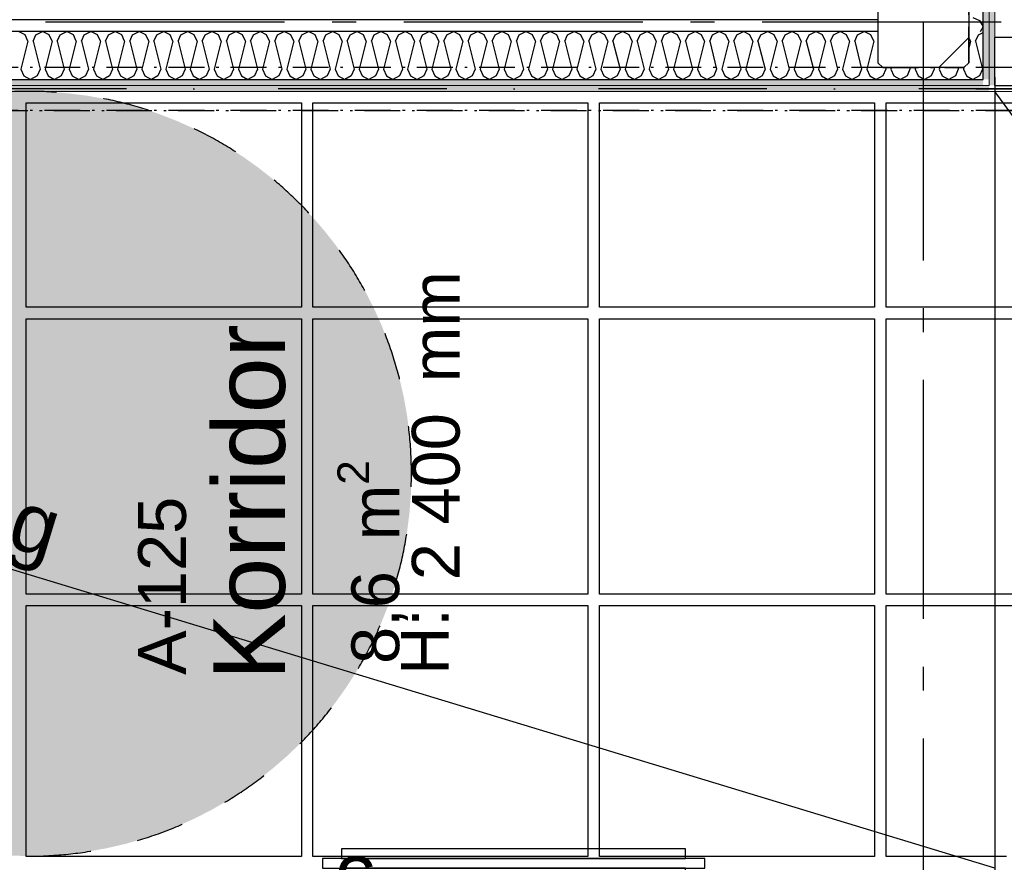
# Model space of a CAD drawing. Header units: millimetres. Extents: x -173281 to 144469, y -85977 to 83288.
# Tile 63 of 88: x -70565 to -68504, y -40775 to -39012. Entities that reach past the tile are written whole.
import ezdxf
from ezdxf.enums import TextEntityAlignment as Align

# ---------------------------------------------------------------- set-up
doc = ezdxf.new("R2010")
doc.units = ezdxf.units.MM
doc.header["$LTSCALE"] = 0.5
doc.header["$MEASUREMENT"] = 0
for name, pattern in [('Akselinje', [1500, 1000, -200, 100, -200]), ('Over snittplan', [260, 150, -50, 10, -50]), ('PLINE', [0]), ('Prikk & stiplet', [1340.555525, 705.555534, -352.777767, 0, -282.222223]), ('Stipling', [400, 200, -200])]:
    doc.linetypes.add(name, pattern=pattern)
for name, color, linetype in [('222- Søyler', 7, 'Continuous'), ('222- Søyler  (Skravur)', 7, 'Continuous'), ('223- Bjelker', 7, 'Continuous'), ('24-- Innervegger (Skravur)(Nye konstruksjoner)', 7, 'Continuous'), ('24-- Innervegger(Nye konstruksjoner)', 7, 'Continuous'), ('245- Skjørt (Skravur)(Nye konstruksjoner)', 7, 'Continuous'), ('245- Skjørt(Nye konstruksjoner)', 7, 'Continuous'), ('255- Gulvoverflate(Nye konstruksjoner)', 7, 'Continuous'), ('256- Faste himlinger og overflatebehandling(Nye konstruksjoner)', 7, 'Continuous'), ('257- Systemhimlinger(Nye konstruksjoner)', 7, 'Continuous'), ('279- Annet fast inventar(Nye konstruksjoner)', 7, 'Continuous'), ('33-- Brannslokking(Nye konstruksjoner)', 7, 'Continuous'), ('82-- Modullinjer', 7, 'Continuous'), ('862- M___Nettoareal(Nye konstruksjoner)', 7, 'Continuous'), ('862- M___Nettoareal(Tekst)(Nye konstruksjoner)', 7, 'Continuous')]:
    doc.layers.add(name, color=color, linetype=linetype)
doc.layers.add('236- Innvendig kledning og overflate(Nye konstruksjoner)', color=7, linetype='Continuous', lineweight=0)
doc.styles.add('GENERATED_STYLE_1', font='arial.ttf')
doc.styles.add('GENERATED_STYLE_2', font='arial.ttf')
doc.linetypes.add('Lydfuge betonggolv', pattern='A,0,[5,A-2607.111 Plan 1. etasje1.Shx,S=3.968254,R=0,X=0,Y=-3.46945e-18],-600,0', length=600)
pattern_1 = [(0, (0, 0), (0, 86.60254), [0, -50]), (0, (25, 43.3), (0, 86.60254), [0, -50])]
pattern_2 = [(90, (0, 0), (-86.60254, 0), [0, -50]), (90, (-43.3, 25), (-86.60254, 0), [0, -50])]

# ---------------------------------------------------------------- blocks, each defined once
blk = doc.blocks.new('Korridor_A-125_127', base_point=(-69963.2, -39967.4))
at = {"layer": '862- M___Nettoareal(Tekst)(Nye konstruksjoner)', "char_height": 100, "attachment_point": 1, "rotation": 90, "style": 'GENERATED_STYLE_1'}
for s, insert in [('\\A1;{\\pql;\\pt0,12050;\\fArial|b0|i0|c0|p0;\\W1.000000;2\xa0400\\fArial|b0|i0|c0|p0;\\W1.000000;\\A1{\\H.66x;\\S^  ;}\\fArial|b0|i0|c0|p0;\\W1.000000; mm\\fArial|b0|i0|c0|p0;\\W1.000000;\\A1{\\H.66x;\\S^  ;}}', (-69743.9, -40184.7)), ('\\A1;{\\pql;\\pt0,12050;\\fArial|b0|i0|c0|p0;\\W1.000000;8,6\\fArial|b0|i0|c0|p0;\\W1.000000;\\A1{\\H.66x;\\S^  ;}\\fArial|b0|i0|c0|p0;\\W1.000000; m\\fArial|b0|i0|c0|p0;\\W1.000000;\\A1{\\H.66x;\\S2^  ;}}', (-69899.6, -40359.9))]:
    blk.add_mtext(s, dxfattribs=dict(at, insert=insert))
at = {"layer": '862- M___Nettoareal(Tekst)(Nye konstruksjoner)', "style": 'GENERATED_STYLE_1'}
for tag, height, p in [('DUMMY_862', 150, (-70159.6, -39628.3)), ('ROOM_NAME', 150, (-70159.6, -40394.2)), ('DUMMY_861', 100, (-70316.8, -39994)), ('ceilingHeightCode', 100, (-69766.8, -40382.8)), ('ROOM_NUMBER', 100, (-70316.8, -40382.8)), ('DUMMY_863', 100, (-69923.9, -40359.9))]:
    blk.add_attdef(tag, text='', height=height, rotation=90, dxfattribs=at).set_placement(p, align=Align.TOP_LEFT)
blk = doc.blocks.new('*X932')
at = {"layer": '24-- Innervegger (Skravur)(Nye konstruksjoner)', "linetype": 'PLINE'}
for p, q in [((-68569.4, -39007.1), (-68555.9, -39013.3)), ((-68555.9, -39013.3), (-68548.2, -39027.1)), ((-68553.7, -39036.9), (-68548.2, -39027.1))]:
    blk.add_line(p, q, dxfattribs=at)
blk = doc.blocks.new('Standard grid marker[178]', base_point=(20939.5, -39016.9))
at = {"layer": '82-- Modullinjer', "linetype": 'Akselinje'}
blk.add_line((20739.5, -39016.9), (-81321.3, -39016.9), dxfattribs=at)
at = {"layer": '82-- Modullinjer', "style": 'GENERATED_STYLE_2'}
for tag, p in [('AC_MarkerText_1_1', (-81898.8, -39056.9)), ('AC_MarkerText_1_0', (21062, -39056.9))]:
    blk.add_attdef(tag, text='', height=175, rotation=90, dxfattribs=at).set_placement(p, align=Align.TOP_CENTER)
blk = doc.blocks.new('Skilt handikap[223]', base_point=(-71344.7, -40761.9))
at = {"layer": '279- Annet fast inventar(Nye konstruksjoner)', "linetype": 'Continuous'}
blk.add_hatch(color=256, dxfattribs=at).paths.add_polyline_path([(-69744.7, -39961.9, 1), (-71344.7, -39961.9, 1)])
at = {"layer": '279- Annet fast inventar(Nye konstruksjoner)', "linetype": 'Stipling', "flags": 128}
blk.add_lwpolyline([(-69744.7, -39961.9, 1), (-71344.7, -39961.9, 1)], format="xyb", close=True, dxfattribs=at)
blk = doc.blocks.new('Standard grid marker[267]', base_point=(-68673.2, 26434.4))
at = {"layer": '82-- Modullinjer', "linetype": 'Akselinje'}
blk.add_line((-68673.2, 26234.4), (-68673.2, -50374.4), dxfattribs=at)
at = {"layer": '82-- Modullinjer', "style": 'GENERATED_STYLE_2'}
for tag, p in [('AC_MarkerText_1_0', (-68800.7, 26644.4)), ('AC_MarkerText_1_1', (-68800.7, -50864.4))]:
    blk.add_attdef(tag, text='', height=175, rotation=90, dxfattribs=at).set_placement(p, align=Align.TOP_CENTER)
blk = doc.blocks.new('*X1502')
at = {"layer": '24-- Innervegger (Skravur)(Nye konstruksjoner)', "linetype": 'PLINE'}
for p, q in [((-68574.6, -39057), (-68578.2, -39049.2)), ((-68574.6, -39057), (-68578.2, -39071.2)), ((-68564, -39057), (-68557.8, -39043.5)), ((-68564, -39057), (-68549.3, -39115.7)), ((-68557.8, -39043.5), (-68548.2, -39038.9)), ((-68549.3, -39115.7), (-68555.5, -39129.2)), ((-68555.5, -39129.2), (-68555.7, -39129.4))]:
    blk.add_line(p, q, dxfattribs=at)
blk = doc.blocks.new('*X1506')
at = {"layer": '24-- Innervegger (Skravur)(Nye konstruksjoner)', "linetype": 'PLINE'}
for p, q in [((-70553.6, -39043.5), (-70567.4, -39036.9)), ((-70530.7, -39043.5), (-70516.9, -39036.9)), ((-70503, -39043.5), (-70516.9, -39036.9)), ((-70480.1, -39043.5), (-70466.3, -39036.9)), ((-70452.5, -39043.5), (-70466.3, -39036.9)), ((-70429.5, -39043.5), (-70415.7, -39036.9)), ((-70401.9, -39043.5), (-70415.7, -39036.9)), ((-70378.9, -39043.5), (-70365.1, -39036.9)), ((-70351.3, -39043.5), (-70365.1, -39036.9)), ((-70328.3, -39043.5), (-70314.5, -39036.9)), ((-70300.7, -39043.5), (-70314.5, -39036.9)), ((-70277.7, -39043.5), (-70263.9, -39036.9)), ((-70250.1, -39043.5), (-70263.9, -39036.9)), ((-70227.2, -39043.5), (-70213.3, -39036.9)), ((-70199.5, -39043.5), (-70213.3, -39036.9)), ((-70176.6, -39043.5), (-70162.8, -39036.9)), ((-70148.9, -39043.5), (-70162.8, -39036.9)), ((-70126, -39043.5), (-70112.2, -39036.9)), ((-70098.4, -39043.5), (-70112.2, -39036.9)), ((-70075.4, -39043.5), (-70061.6, -39036.9)), ((-70047.8, -39043.5), (-70061.6, -39036.9)), ((-70024.8, -39043.5), (-70011, -39036.9)), ((-69997.2, -39043.5), (-70011, -39036.9)), ((-69974.2, -39043.5), (-69960.4, -39036.9)), ((-69946.6, -39043.5), (-69960.4, -39036.9)), ((-69923.6, -39043.5), (-69909.8, -39036.9)), ((-69896, -39043.5), (-69909.8, -39036.9)), ((-69873.1, -39043.5), (-69859.2, -39036.9)), ((-69845.4, -39043.5), (-69859.2, -39036.9)), ((-69822.5, -39043.5), (-69808.7, -39036.9)), ((-69794.8, -39043.5), (-69808.7, -39036.9)), ((-69771.9, -39043.5), (-69758.1, -39036.9)), ((-69744.3, -39043.5), (-69758.1, -39036.9)), ((-69721.3, -39043.5), (-69707.5, -39036.9)), ((-69693.7, -39043.5), (-69707.5, -39036.9)), ((-69670.7, -39043.5), (-69656.9, -39036.9)), ((-69643.1, -39043.5), (-69656.9, -39036.9)), ((-69620.1, -39043.5), (-69606.3, -39036.9)), ((-69592.5, -39043.5), (-69606.3, -39036.9)), ((-69569.5, -39043.5), (-69555.7, -39036.9)), ((-69541.9, -39043.5), (-69555.7, -39036.9)), ((-69519, -39043.5), (-69505.1, -39036.9)), ((-69491.3, -39043.5), (-69505.1, -39036.9)), ((-69468.4, -39043.5), (-69454.6, -39036.9)), ((-69440.7, -39043.5), (-69454.6, -39036.9)), ((-69417.8, -39043.5), (-69404, -39036.9)), ((-69390.2, -39043.5), (-69404, -39036.9)), ((-69367.2, -39043.5), (-69353.4, -39036.9)), ((-69339.6, -39043.5), (-69353.4, -39036.9)), ((-69316.6, -39043.5), (-69302.8, -39036.9)), ((-69289, -39043.5), (-69302.8, -39036.9)), ((-69266, -39043.5), (-69252.2, -39036.9)), ((-69238.4, -39043.5), (-69252.2, -39036.9)), ((-69215.4, -39043.5), (-69201.6, -39036.9)), ((-69187.8, -39043.5), (-69201.6, -39036.9)), ((-69164.9, -39043.5), (-69151, -39036.9)), ((-69137.2, -39043.5), (-69151, -39036.9)), ((-69114.3, -39043.5), (-69100.5, -39036.9)), ((-69086.6, -39043.5), (-69100.5, -39036.9)), ((-69063.7, -39043.5), (-69049.9, -39036.9)), ((-69036.1, -39043.5), (-69049.9, -39036.9)), ((-69013.1, -39043.5), (-68999.3, -39036.9)), ((-68985.5, -39043.5), (-68999.3, -39036.9)), ((-68962.5, -39043.5), (-68948.7, -39036.9)), ((-68934.9, -39043.5), (-68948.7, -39036.9)), ((-68911.9, -39043.5), (-68898.1, -39036.9)), ((-68884.3, -39043.5), (-68898.1, -39036.9)), ((-68861.3, -39043.5), (-68847.5, -39036.9)), ((-68833.7, -39043.5), (-68847.5, -39036.9)), ((-68810.8, -39043.5), (-68796.9, -39036.9)), ((-68783.1, -39043.5), (-68796.9, -39036.9)), ((-70547.5, -39057), (-70562.1, -39115.7)), ((-70547.5, -39057), (-70553.6, -39043.5)), ((-70536.8, -39057), (-70530.7, -39043.5)), ((-70536.8, -39057), (-70522.2, -39115.7)), ((-70496.9, -39057), (-70511.5, -39115.7)), ((-70496.9, -39057), (-70503, -39043.5)), ((-70486.3, -39057), (-70480.1, -39043.5)), ((-70486.3, -39057), (-70471.6, -39115.7)), ((-70446.3, -39057), (-70461, -39115.7)), ((-70446.3, -39057), (-70452.5, -39043.5)), ((-70435.7, -39057), (-70429.5, -39043.5)), ((-70435.7, -39057), (-70421, -39115.7)), ((-70395.7, -39057), (-70410.4, -39115.7)), ((-70395.7, -39057), (-70401.9, -39043.5)), ((-70385.1, -39057), (-70378.9, -39043.5)), ((-70385.1, -39057), (-70370.4, -39115.7)), ((-70345.1, -39057), (-70359.8, -39115.7)), ((-70345.1, -39057), (-70351.3, -39043.5)), ((-70334.5, -39057), (-70328.3, -39043.5)), ((-70334.5, -39057), (-70319.8, -39115.7)), ((-70294.5, -39057), (-70309.2, -39115.7)), ((-70294.5, -39057), (-70300.7, -39043.5)), ((-70283.9, -39057), (-70277.7, -39043.5)), ((-70283.9, -39057), (-70269.2, -39115.7)), ((-70244, -39057), (-70258.6, -39115.7)), ((-70244, -39057), (-70250.1, -39043.5)), ((-70233.3, -39057), (-70227.2, -39043.5)), ((-70233.3, -39057), (-70218.7, -39115.7)), ((-70193.4, -39057), (-70208, -39115.7)), ((-70193.4, -39057), (-70199.5, -39043.5)), ((-70182.7, -39057), (-70176.6, -39043.5)), ((-70182.7, -39057), (-70168.1, -39115.7)), ((-70142.8, -39057), (-70157.4, -39115.7)), ((-70142.8, -39057), (-70148.9, -39043.5)), ((-70132.2, -39057), (-70126, -39043.5)), ((-70132.2, -39057), (-70117.5, -39115.7)), ((-70092.2, -39057), (-70106.9, -39115.7)), ((-70092.2, -39057), (-70098.4, -39043.5)), ((-70081.6, -39057), (-70075.4, -39043.5)), ((-70081.6, -39057), (-70066.9, -39115.7)), ((-70041.6, -39057), (-70056.3, -39115.7)), ((-70041.6, -39057), (-70047.8, -39043.5)), ((-70031, -39057), (-70024.8, -39043.5)), ((-70031, -39057), (-70016.3, -39115.7)), ((-69991, -39057), (-70005.7, -39115.7)), ((-69991, -39057), (-69997.2, -39043.5)), ((-69980.4, -39057), (-69974.2, -39043.5)), ((-69980.4, -39057), (-69965.7, -39115.7)), ((-69940.4, -39057), (-69955.1, -39115.7)), ((-69940.4, -39057), (-69946.6, -39043.5)), ((-69929.8, -39057), (-69923.6, -39043.5)), ((-69929.8, -39057), (-69915.1, -39115.7)), ((-69889.9, -39057), (-69904.5, -39115.7)), ((-69889.9, -39057), (-69896, -39043.5)), ((-69879.2, -39057), (-69873.1, -39043.5)), ((-69879.2, -39057), (-69864.6, -39115.7)), ((-69839.3, -39057), (-69853.9, -39115.7)), ((-69839.3, -39057), (-69845.4, -39043.5)), ((-69828.6, -39057), (-69822.5, -39043.5)), ((-69828.6, -39057), (-69814, -39115.7)), ((-69788.7, -39057), (-69803.3, -39115.7)), ((-69788.7, -39057), (-69794.8, -39043.5)), ((-69778.1, -39057), (-69771.9, -39043.5)), ((-69778.1, -39057), (-69763.4, -39115.7)), ((-69738.1, -39057), (-69752.8, -39115.7)), ((-69738.1, -39057), (-69744.3, -39043.5)), ((-69727.5, -39057), (-69721.3, -39043.5)), ((-69727.5, -39057), (-69712.8, -39115.7)), ((-69687.5, -39057), (-69702.2, -39115.7)), ((-69687.5, -39057), (-69693.7, -39043.5)), ((-69676.9, -39057), (-69670.7, -39043.5)), ((-69676.9, -39057), (-69662.2, -39115.7)), ((-69636.9, -39057), (-69651.6, -39115.7)), ((-69636.9, -39057), (-69643.1, -39043.5)), ((-69626.3, -39057), (-69620.1, -39043.5)), ((-69626.3, -39057), (-69611.6, -39115.7)), ((-69586.3, -39057), (-69601, -39115.7)), ((-69586.3, -39057), (-69592.5, -39043.5)), ((-69575.7, -39057), (-69569.5, -39043.5)), ((-69575.7, -39057), (-69561, -39115.7)), ((-69535.7, -39057), (-69550.4, -39115.7)), ((-69535.7, -39057), (-69541.9, -39043.5)), ((-69525.1, -39057), (-69519, -39043.5)), ((-69525.1, -39057), (-69510.5, -39115.7)), ((-69485.2, -39057), (-69499.8, -39115.7)), ((-69485.2, -39057), (-69491.3, -39043.5)), ((-69474.5, -39057), (-69468.4, -39043.5)), ((-69474.5, -39057), (-69459.9, -39115.7)), ((-69434.6, -39057), (-69449.2, -39115.7)), ((-69434.6, -39057), (-69440.7, -39043.5)), ((-69423.9, -39057), (-69417.8, -39043.5)), ((-69423.9, -39057), (-69409.3, -39115.7)), ((-69384, -39057), (-69398.7, -39115.7)), ((-69384, -39057), (-69390.2, -39043.5)), ((-69373.4, -39057), (-69367.2, -39043.5)), ((-69373.4, -39057), (-69358.7, -39115.7)), ((-69333.4, -39057), (-69348.1, -39115.7)), ((-69333.4, -39057), (-69339.6, -39043.5)), ((-69322.8, -39057), (-69316.6, -39043.5)), ((-69322.8, -39057), (-69308.1, -39115.7)), ((-69282.8, -39057), (-69297.5, -39115.7)), ((-69282.8, -39057), (-69289, -39043.5)), ((-69272.2, -39057), (-69266, -39043.5)), ((-69272.2, -39057), (-69257.5, -39115.7)), ((-69232.2, -39057), (-69246.9, -39115.7)), ((-69232.2, -39057), (-69238.4, -39043.5)), ((-69221.6, -39057), (-69215.4, -39043.5)), ((-69221.6, -39057), (-69206.9, -39115.7)), ((-69181.6, -39057), (-69196.3, -39115.7)), ((-69181.6, -39057), (-69187.8, -39043.5)), ((-69171, -39057), (-69164.9, -39043.5)), ((-69171, -39057), (-69156.4, -39115.7)), ((-69131.1, -39057), (-69145.7, -39115.7)), ((-69131.1, -39057), (-69137.2, -39043.5)), ((-69120.4, -39057), (-69114.3, -39043.5)), ((-69120.4, -39057), (-69105.8, -39115.7)), ((-69080.5, -39057), (-69095.1, -39115.7)), ((-69080.5, -39057), (-69086.6, -39043.5)), ((-69069.8, -39057), (-69063.7, -39043.5)), ((-69069.8, -39057), (-69055.2, -39115.7)), ((-69029.9, -39057), (-69044.6, -39115.7)), ((-69029.9, -39057), (-69036.1, -39043.5)), ((-69019.3, -39057), (-69013.1, -39043.5)), ((-69019.3, -39057), (-69004.6, -39115.7)), ((-68979.3, -39057), (-68994, -39115.7)), ((-68979.3, -39057), (-68985.5, -39043.5)), ((-68968.7, -39057), (-68962.5, -39043.5)), ((-68968.7, -39057), (-68954, -39115.7)), ((-68928.7, -39057), (-68943.4, -39115.7)), ((-68928.7, -39057), (-68934.9, -39043.5)), ((-68918.1, -39057), (-68911.9, -39043.5)), ((-68918.1, -39057), (-68903.4, -39115.7)), ((-68878.1, -39057), (-68892.8, -39115.7)), ((-68878.1, -39057), (-68884.3, -39043.5)), ((-68867.5, -39057), (-68861.3, -39043.5)), ((-68867.5, -39057), (-68852.8, -39115.7)), ((-68827.5, -39057), (-68842.2, -39115.7)), ((-68827.5, -39057), (-68833.7, -39043.5)), ((-68816.9, -39057), (-68810.8, -39043.5)), ((-68816.9, -39057), (-68802.3, -39115.7)), ((-68777, -39057), (-68791.6, -39115.7)), ((-68777, -39057), (-68783.1, -39043.5)), ((-70562.1, -39115.7), (-70556, -39129.2)), ((-70522.2, -39115.7), (-70528.3, -39129.2)), ((-70511.5, -39115.7), (-70505.4, -39129.2)), ((-70471.6, -39115.7), (-70477.8, -39129.2)), ((-70461, -39115.7), (-70454.8, -39129.2)), ((-70421, -39115.7), (-70427.2, -39129.2)), ((-70410.4, -39115.7), (-70404.2, -39129.2)), ((-70370.4, -39115.7), (-70376.6, -39129.2)), ((-70359.8, -39115.7), (-70353.6, -39129.2)), ((-70319.8, -39115.7), (-70326, -39129.2)), ((-70309.2, -39115.7), (-70303, -39129.2)), ((-70269.2, -39115.7), (-70275.4, -39129.2)), ((-70258.6, -39115.7), (-70252.5, -39129.2)), ((-70218.7, -39115.7), (-70224.8, -39129.2)), ((-70208, -39115.7), (-70201.9, -39129.2)), ((-70168.1, -39115.7), (-70174.2, -39129.2)), ((-70157.4, -39115.7), (-70151.3, -39129.2)), ((-70117.5, -39115.7), (-70123.7, -39129.2)), ((-70106.9, -39115.7), (-70100.7, -39129.2)), ((-70066.9, -39115.7), (-70073.1, -39129.2)), ((-70056.3, -39115.7), (-70050.1, -39129.2)), ((-70016.3, -39115.7), (-70022.5, -39129.2)), ((-70005.7, -39115.7), (-69999.5, -39129.2)), ((-69965.7, -39115.7), (-69971.9, -39129.2)), ((-69955.1, -39115.7), (-69948.9, -39129.2)), ((-69915.1, -39115.7), (-69921.3, -39129.2)), ((-69904.5, -39115.7), (-69898.4, -39129.2)), ((-69864.6, -39115.7), (-69870.7, -39129.2)), ((-69853.9, -39115.7), (-69847.8, -39129.2)), ((-69814, -39115.7), (-69820.1, -39129.2)), ((-69803.3, -39115.7), (-69797.2, -39129.2)), ((-69763.4, -39115.7), (-69769.6, -39129.2)), ((-69752.8, -39115.7), (-69746.6, -39129.2)), ((-69712.8, -39115.7), (-69719, -39129.2)), ((-69702.2, -39115.7), (-69696, -39129.2)), ((-69662.2, -39115.7), (-69668.4, -39129.2)), ((-69651.6, -39115.7), (-69645.4, -39129.2)), ((-69611.6, -39115.7), (-69617.8, -39129.2)), ((-69601, -39115.7), (-69594.8, -39129.2)), ((-69561, -39115.7), (-69567.2, -39129.2)), ((-69550.4, -39115.7), (-69544.2, -39129.2)), ((-69510.5, -39115.7), (-69516.6, -39129.2)), ((-69499.8, -39115.7), (-69493.7, -39129.2)), ((-69459.9, -39115.7), (-69466, -39129.2)), ((-69449.2, -39115.7), (-69443.1, -39129.2)), ((-69409.3, -39115.7), (-69415.4, -39129.2)), ((-69398.7, -39115.7), (-69392.5, -39129.2)), ((-69358.7, -39115.7), (-69364.9, -39129.2)), ((-69348.1, -39115.7), (-69341.9, -39129.2)), ((-69308.1, -39115.7), (-69314.3, -39129.2)), ((-69297.5, -39115.7), (-69291.3, -39129.2)), ((-69257.5, -39115.7), (-69263.7, -39129.2)), ((-69246.9, -39115.7), (-69240.7, -39129.2)), ((-69206.9, -39115.7), (-69213.1, -39129.2)), ((-69196.3, -39115.7), (-69190.1, -39129.2)), ((-69156.4, -39115.7), (-69162.5, -39129.2)), ((-69145.7, -39115.7), (-69139.6, -39129.2)), ((-69105.8, -39115.7), (-69111.9, -39129.2)), ((-69095.1, -39115.7), (-69089, -39129.2)), ((-69055.2, -39115.7), (-69061.3, -39129.2)), ((-69044.6, -39115.7), (-69038.4, -39129.2)), ((-69004.6, -39115.7), (-69010.8, -39129.2)), ((-68994, -39115.7), (-68987.8, -39129.2)), ((-68954, -39115.7), (-68960.2, -39129.2)), ((-68943.4, -39115.7), (-68937.2, -39129.2)), ((-68903.4, -39115.7), (-68909.6, -39129.2)), ((-68892.8, -39115.7), (-68886.6, -39129.2)), ((-68852.8, -39115.7), (-68859, -39129.2)), ((-68842.2, -39115.7), (-68836, -39129.2)), ((-68802.3, -39115.7), (-68808.4, -39129.2)), ((-68791.6, -39115.7), (-68785.5, -39129.2)), ((-68751.7, -39115.7), (-68757.8, -39129.2)), ((-68752.6, -39111.9), (-68751.7, -39115.7)), ((-68740.1, -39111.9), (-68741, -39115.7)), ((-68741, -39115.7), (-68734.9, -39129.2)), ((-68701.1, -39115.7), (-68707.2, -39129.2)), ((-68702, -39111.9), (-68701.1, -39115.7)), ((-68689.5, -39111.9), (-68690.5, -39115.7)), ((-68690.5, -39115.7), (-68684.3, -39129.2)), ((-68650.5, -39115.7), (-68656.7, -39129.2)), ((-68651.4, -39111.9), (-68650.5, -39115.7)), ((-70556, -39129.2), (-70542.2, -39136.9)), ((-70528.3, -39129.2), (-70542.2, -39136.9)), ((-70505.4, -39129.2), (-70491.6, -39136.9)), ((-70477.8, -39129.2), (-70491.6, -39136.9)), ((-70454.8, -39129.2), (-70441, -39136.9)), ((-70427.2, -39129.2), (-70441, -39136.9)), ((-70404.2, -39129.2), (-70390.4, -39136.9)), ((-70376.6, -39129.2), (-70390.4, -39136.9)), ((-70353.6, -39129.2), (-70339.8, -39136.9)), ((-70326, -39129.2), (-70339.8, -39136.9)), ((-70303, -39129.2), (-70289.2, -39136.9)), ((-70275.4, -39129.2), (-70289.2, -39136.9)), ((-70252.5, -39129.2), (-70238.6, -39136.9)), ((-70224.8, -39129.2), (-70238.6, -39136.9)), ((-70201.9, -39129.2), (-70188.1, -39136.9)), ((-70174.2, -39129.2), (-70188.1, -39136.9)), ((-70151.3, -39129.2), (-70137.5, -39136.9)), ((-70123.7, -39129.2), (-70137.5, -39136.9)), ((-70100.7, -39129.2), (-70086.9, -39136.9)), ((-70073.1, -39129.2), (-70086.9, -39136.9)), ((-70050.1, -39129.2), (-70036.3, -39136.9)), ((-70022.5, -39129.2), (-70036.3, -39136.9)), ((-69999.5, -39129.2), (-69985.7, -39136.9)), ((-69971.9, -39129.2), (-69985.7, -39136.9)), ((-69948.9, -39129.2), (-69935.1, -39136.9)), ((-69921.3, -39129.2), (-69935.1, -39136.9)), ((-69898.4, -39129.2), (-69884.5, -39136.9)), ((-69870.7, -39129.2), (-69884.5, -39136.9)), ((-69847.8, -39129.2), (-69834, -39136.9)), ((-69820.1, -39129.2), (-69834, -39136.9)), ((-69797.2, -39129.2), (-69783.4, -39136.9)), ((-69769.6, -39129.2), (-69783.4, -39136.9)), ((-69746.6, -39129.2), (-69732.8, -39136.9)), ((-69719, -39129.2), (-69732.8, -39136.9)), ((-69696, -39129.2), (-69682.2, -39136.9)), ((-69668.4, -39129.2), (-69682.2, -39136.9)), ((-69645.4, -39129.2), (-69631.6, -39136.9)), ((-69617.8, -39129.2), (-69631.6, -39136.9)), ((-69594.8, -39129.2), (-69581, -39136.9)), ((-69567.2, -39129.2), (-69581, -39136.9)), ((-69544.2, -39129.2), (-69530.4, -39136.9)), ((-69516.6, -39129.2), (-69530.4, -39136.9)), ((-69493.7, -39129.2), (-69479.8, -39136.9)), ((-69466, -39129.2), (-69479.8, -39136.9)), ((-69443.1, -39129.2), (-69429.3, -39136.9)), ((-69415.4, -39129.2), (-69429.3, -39136.9)), ((-69392.5, -39129.2), (-69378.7, -39136.9)), ((-69364.9, -39129.2), (-69378.7, -39136.9)), ((-69341.9, -39129.2), (-69328.1, -39136.9)), ((-69314.3, -39129.2), (-69328.1, -39136.9)), ((-69291.3, -39129.2), (-69277.5, -39136.9)), ((-69263.7, -39129.2), (-69277.5, -39136.9)), ((-69240.7, -39129.2), (-69226.9, -39136.9)), ((-69213.1, -39129.2), (-69226.9, -39136.9)), ((-69190.1, -39129.2), (-69176.3, -39136.9)), ((-69162.5, -39129.2), (-69176.3, -39136.9)), ((-69139.6, -39129.2), (-69125.7, -39136.9)), ((-69111.9, -39129.2), (-69125.7, -39136.9)), ((-69089, -39129.2), (-69075.2, -39136.9)), ((-69061.3, -39129.2), (-69075.2, -39136.9)), ((-69038.4, -39129.2), (-69024.6, -39136.9)), ((-69010.8, -39129.2), (-69024.6, -39136.9)), ((-68987.8, -39129.2), (-68974, -39136.9)), ((-68960.2, -39129.2), (-68974, -39136.9)), ((-68937.2, -39129.2), (-68923.4, -39136.9)), ((-68909.6, -39129.2), (-68923.4, -39136.9)), ((-68886.6, -39129.2), (-68872.8, -39136.9)), ((-68859, -39129.2), (-68872.8, -39136.9)), ((-68836, -39129.2), (-68822.2, -39136.9)), ((-68808.4, -39129.2), (-68822.2, -39136.9)), ((-68785.5, -39129.2), (-68771.6, -39136.9)), ((-68757.8, -39129.2), (-68771.6, -39136.9)), ((-68734.9, -39129.2), (-68721.1, -39136.9)), ((-68707.2, -39129.2), (-68721.1, -39136.9)), ((-68684.3, -39129.2), (-68670.5, -39136.9)), ((-68656.7, -39129.2), (-68670.5, -39136.9))]:
    blk.add_line(p, q, dxfattribs=at)
blk = doc.blocks.new('*X1507')
at = {"layer": '24-- Innervegger (Skravur)(Nye konstruksjoner)', "linetype": 'PLINE'}
for p, q in [((-68638.9, -39111.9), (-68639.9, -39115.7)), ((-68639.9, -39115.7), (-68633.7, -39129.2)), ((-68599.9, -39115.7), (-68606.1, -39129.2)), ((-68600.8, -39111.9), (-68599.9, -39115.7)), ((-68588.3, -39111.9), (-68589.3, -39115.7)), ((-68589.3, -39115.7), (-68583.1, -39129.2)), ((-68633.7, -39129.2), (-68619.9, -39136.9)), ((-68606.1, -39129.2), (-68619.9, -39136.9)), ((-68583.1, -39129.2), (-68569.3, -39136.9)), ((-68555.7, -39129.4), (-68569.3, -39136.9))]:
    blk.add_line(p, q, dxfattribs=at)
blk = doc.blocks.new('Brannslange skap[344]', base_point=(-69130.9, -40746.9))
at = {"layer": '33-- Brannslokking(Nye konstruksjoner)', "linetype": 'PLINE'}
for p, q in [((-69170.9, -40746.9), (-69890.9, -40746.9)), ((-69890.9, -40746.9), (-69890.9, -40766.9)), ((-69170.9, -40766.9), (-69170.9, -40746.9)), ((-69130.9, -40766.9), (-69930.9, -40766.9)), ((-69930.9, -40766.9), (-69930.9, -40786.9)), ((-69890.9, -40766.9), (-69170.9, -40766.9)), ((-69130.9, -40786.9), (-69130.9, -40766.9)), ((-69930.9, -40786.9), (-69130.9, -40786.9)), ((-69170.9, -40786.9), (-69890.9, -40786.9)), ((-69890.9, -40786.9), (-69890.9, -40946.9)), ((-69170.9, -40946.9), (-69170.9, -40786.9)), ((-69890.9, -40946.9), (-69170.9, -40946.9))]:
    blk.add_line(p, q, dxfattribs=at)
at = {"layer": '33-- Brannslokking(Nye konstruksjoner)', "style": 'GENERATED_STYLE_1'}
blk.add_attdef('txt', text='', height=120, rotation=180, dxfattribs=at).set_placement((-69530.9, -40857.4), align=Align.MIDDLE_CENTER)

msp = doc.modelspace()

# ---------------------------------------------------------------- hatches: boundary and pattern name
at = {"layer": '222- Søyler  (Skravur)', "linetype": 'Continuous'}
h = msp.add_hatch(dxfattribs=at)
h.set_pattern_fill('Skrålinjer_3', color=256, style=0, pattern_type=2)
h.set_pattern_definition([(45, (0, 0), (-127.2792, 127.2792), [])])
h.paths.add_polyline_path([(-68578.2, -39101.9), (-68578.2, -38931.9), (-68588.2, -38921.9), (-68758.2, -38921.9), (-68768.2, -38931.9), (-68768.2, -39101.9), (-68758.2, -39111.9), (-68588.2, -39111.9)])
at = {"layer": '24-- Innervegger (Skravur)(Nye konstruksjoner)', "linetype": 'Continuous'}
h = msp.add_hatch(dxfattribs=at)
h.set_pattern_fill('Gips', color=256, style=0, pattern_type=2)
h.set_pattern_definition(pattern_2)
h.paths.add_polyline_path([(-68535.7, -33131.9), (-68548.2, -33131.9), (-68548.2, -39136.9), (-68535.7, -39136.9)])
h = msp.add_hatch(dxfattribs=at)
h.set_pattern_fill('Gips', color=256, style=0, pattern_type=2)
h.set_pattern_definition(pattern_2)
h.paths.add_polyline_path([(-68523.2, -33131.9), (-68535.7, -33131.9), (-68535.7, -39149.4), (-68523.2, -39149.4)])
h = msp.add_hatch(dxfattribs=at)
h.set_pattern_fill('Gips', color=256, style=0, pattern_type=2)
h.set_pattern_definition(pattern_1)
h.paths.add_polyline_path([(-68548.2, -39136.9), (-73892.4, -39136.9), (-73891, -39149.4), (-68548.2, -39149.4)])
h = msp.add_hatch(dxfattribs=at)
h.set_pattern_fill('Gips', color=256, style=0, pattern_type=2)
h.set_pattern_definition(pattern_1)
h.paths.add_polyline_path([(-68548.2, -39136.9), (-68535.7, -39149.4), (-68535.7, -39136.9)])
h = msp.add_hatch(dxfattribs=at)
h.set_pattern_fill('Gips', color=256, style=0, pattern_type=2)
h.set_pattern_definition(pattern_1)
h.paths.add_polyline_path([(-68548.2, -39136.9), (-68548.2, -39149.4), (-68535.7, -39149.4)])
h = msp.add_hatch(dxfattribs=at)
h.set_pattern_fill('Gips', color=256, style=0, pattern_type=2)
h.set_pattern_definition(pattern_1)
h.paths.add_polyline_path([(-68535.7, -39149.4), (-73878.5, -39149.4), (-73877.2, -39161.9), (-68535.7, -39161.9)])
h = msp.add_hatch(dxfattribs=at)
h.set_pattern_fill('Gips', color=256, style=0, pattern_type=2)
h.set_pattern_definition(pattern_1)
h.paths.add_polyline_path([(-68535.7, -39149.4), (-68523.2, -39161.9), (-68523.2, -39149.4)])
h = msp.add_hatch(dxfattribs=at)
h.set_pattern_fill('Gips', color=256, style=0, pattern_type=2)
h.set_pattern_definition(pattern_1)
h.paths.add_polyline_path([(-68535.7, -39161.9), (-68523.2, -39161.9), (-68535.7, -39149.4)])
at = {"layer": '245- Skjørt (Skravur)(Nye konstruksjoner)', "linetype": 'Continuous'}
h = msp.add_hatch(dxfattribs=at)
h.set_pattern_fill('Gips', color=256, style=0, pattern_type=2)
h.set_pattern_definition(pattern_1)
h.paths.add_polyline_path([(-68523.2, -39161.9), (-65208.2, -39161.9), (-65208.2, -39149.4), (-68523.2, -39149.4)])

# ---------------------------------------------------------------- linework, layer by layer
at = {"layer": '222- Søyler', "linetype": 'PLINE'}
for p, q in [((-68768.2, -38931.9), (-68768.2, -39101.9)), ((-68578.2, -38931.9), (-68578.2, -39101.9)), ((-68768.2, -39101.9), (-68758.2, -39111.9)), ((-68588.2, -39111.9), (-68758.2, -39111.9)), ((-68578.2, -39101.9), (-68588.2, -39111.9))]:
    msp.add_line(p, q, dxfattribs=at)
at = {"layer": '222- Søyler', "linetype": 'Over snittplan', "flags": 128}
for points in [[(-68768.2, -38931.9), (-68768.2, -39101.9)], [(-68578.2, -39101.9), (-68578.2, -38931.9)], [(-68768.2, -39101.9), (-68758.2, -39111.9)], [(-68758.2, -39111.9), (-68588.2, -39111.9)], [(-68588.2, -39111.9), (-68578.2, -39101.9)]]:
    msp.add_lwpolyline(points, dxfattribs=at)
at = {"layer": '223- Bjelker', "linetype": 'Over snittplan'}
for p, q in [((-64978.2, -39111.9), (-76548.2, -39111.9)), ((-64978.2, -39201.9), (-76548.2, -39201.9))]:
    msp.add_line(p, q, dxfattribs=at)
at = {"layer": '223- Bjelker', "linetype": 'Prikk & stiplet'}
msp.add_line((-64978.2, -39156.9), (-76548.2, -39156.9), dxfattribs=at)
at = {"layer": '236- Innvendig kledning og overflate(Nye konstruksjoner)', "linetype": 'PLINE'}
for p, q in [((-68535.7, -39136.9), (-68535.7, -33131.9)), ((-68535.7, -39149.4), (-68535.7, -39136.9)), ((-73891, -39149.4), (-68548.2, -39149.4)), ((-68548.2, -39149.4), (-68535.7, -39149.4))]:
    msp.add_line(p, q, dxfattribs=at)
at = {"layer": '236- Innvendig kledning og overflate(Nye konstruksjoner)', "linetype": 'PLINE', "flags": 128}
for points in [[(-68523.2, -39149.4), (-68523.2, -33131.9)], [(-68523.2, -39161.9), (-68523.2, -39149.4)], [(-68523.2, -39161.9), (-68523.2, -39149.4)], [(-73877.2, -39161.9), (-68523.2, -39161.9)], [(-68523.2, -39161.9), (-65208.2, -39161.9)]]:
    msp.add_lwpolyline(points, dxfattribs=at)
at = {"layer": '24-- Innervegger(Nye konstruksjoner)', "linetype": 'PLINE'}
for p, q in [((-68548.2, -39036.9), (-68548.2, -33131.9)), ((-68548.2, -39136.9), (-68548.2, -39036.9)), ((-68548.2, -39136.9), (-68548.2, -39036.9)), ((-73904.9, -39136.9), (-68648.2, -39136.9)), ((-68648.2, -39136.9), (-68548.2, -39136.9))]:
    msp.add_line(p, q, dxfattribs=at)
at = {"layer": '24-- Innervegger(Nye konstruksjoner)', "linetype": 'PLINE', "flags": 128}
msp.add_lwpolyline([(-68768.2, -39036.9), (-76398.2, -39036.9)], dxfattribs=at)
at = {"layer": '245- Skjørt(Nye konstruksjoner)', "linetype": 'PLINE'}
msp.add_line((-68523.2, -39149.4), (-65208.2, -39149.4), dxfattribs=at)
at = {"layer": '245- Skjørt(Nye konstruksjoner)', "linetype": 'PLINE', "flags": 128}
for points in [[(-65208.2, -39049.4), (-68523.2, -39049.4)], [(-68523.2, -39149.4), (-68523.2, -39049.4)]]:
    msp.add_lwpolyline(points, dxfattribs=at)
at = {"layer": '255- Gulvoverflate(Nye konstruksjoner)', "linetype": 'Lydfuge betonggolv'}
msp.add_line((-68768.2, -39011.9), (-76398.2, -39011.9), dxfattribs=at)
at = {"layer": '256- Faste himlinger og overflatebehandling(Nye konstruksjoner)', "linetype": 'Over snittplan', "flags": 128}
msp.add_lwpolyline([(-73873, -39201.9), (-65223.2, -39201.9)], dxfattribs=at)
at = {"layer": '257- Systemhimlinger(Nye konstruksjoner)', "linetype": 'PLINE'}
for p, q in [((-68523.2, -40786.9), (-73877.2, -39161.9)), ((-65223.2, -43699.4), (-68523.2, -39161.9))]:
    msp.add_line(p, q, dxfattribs=at)
at = {"layer": '257- Systemhimlinger(Nye konstruksjoner)', "linetype": 'PLINE', "flags": 128}
for points in [[(-70551.2, -39185.9), (-69975.2, -39185.9)], [(-70551.2, -39613.7), (-70551.2, -39185.9)], [(-69975.2, -39185.9), (-69975.2, -39613.7)], [(-69951.2, -39185.9), (-69375.2, -39185.9)], [(-69951.2, -39613.7), (-69951.2, -39185.9)], [(-69375.2, -39185.9), (-69375.2, -39613.7)], [(-69351.2, -39185.9), (-68775.2, -39185.9)], [(-69351.2, -39613.7), (-69351.2, -39185.9)], [(-68775.2, -39185.9), (-68775.2, -39613.7)], [(-68751.2, -39185.9), (-68175.2, -39185.9)], [(-68751.2, -39613.7), (-68751.2, -39185.9)], [(-69975.2, -39613.7), (-70551.2, -39613.7)], [(-69375.2, -39613.7), (-69951.2, -39613.7)], [(-68775.2, -39613.7), (-69351.2, -39613.7)], [(-68175.2, -39613.7), (-68751.2, -39613.7)], [(-70551.2, -39637.7), (-69975.2, -39637.7)], [(-70551.2, -40213.7), (-70551.2, -39637.7)], [(-69975.2, -39637.7), (-69975.2, -40213.7)], [(-69951.2, -39637.7), (-69375.2, -39637.7)], [(-69951.2, -40213.7), (-69951.2, -39637.7)], [(-69375.2, -39637.7), (-69375.2, -40213.7)], [(-69351.2, -39637.7), (-68775.2, -39637.7)], [(-69351.2, -40213.7), (-69351.2, -39637.7)], [(-68775.2, -39637.7), (-68775.2, -40213.7)], [(-68751.2, -39637.7), (-68175.2, -39637.7)], [(-68751.2, -40213.7), (-68751.2, -39637.7)], [(-69975.2, -40213.7), (-70551.2, -40213.7)], [(-69375.2, -40213.7), (-69951.2, -40213.7)], [(-68775.2, -40213.7), (-69351.2, -40213.7)], [(-68175.2, -40213.7), (-68751.2, -40213.7)], [(-70551.2, -40237.7), (-69975.2, -40237.7)], [(-70551.2, -40762.9), (-70551.2, -40237.7)], [(-69975.2, -40237.7), (-69975.2, -40762.9)], [(-69951.2, -40237.7), (-69375.2, -40237.7)], [(-69951.2, -40762.9), (-69951.2, -40237.7)], [(-69375.2, -40237.7), (-69375.2, -40762.9)], [(-69351.2, -40237.7), (-68775.2, -40237.7)], [(-69351.2, -40762.9), (-69351.2, -40237.7)], [(-68775.2, -40237.7), (-68775.2, -40762.9)], [(-68751.2, -40237.7), (-68175.2, -40237.7)], [(-68751.2, -40762.9), (-68751.2, -40237.7)], [(-69975.2, -40762.9), (-70551.2, -40762.9)], [(-69375.2, -40762.9), (-69951.2, -40762.9)], [(-68775.2, -40762.9), (-69351.2, -40762.9)], [(-68499.2, -40762.9), (-68751.2, -40762.9)]]:
    msp.add_lwpolyline(points, dxfattribs=at)
at = {"layer": '862- M___Nettoareal(Nye konstruksjoner)', "linetype": 'PLINE'}
for p, q in [((-68523.2, -39131.9), (-68523.2, -43711.9)), ((-68563.2, -39156.9), (-65183.2, -39156.9))]:
    msp.add_line(p, q, dxfattribs=at)

# ---------------------------------------------------------------- block references
at = {"layer": '24-- Innervegger(Nye konstruksjoner)'}
for name in ['*X932', '*X1506', '*X1502', '*X1507']:
    msp.add_blockref(name, (0, 0), dxfattribs=at)
at = {"layer": '279- Annet fast inventar(Nye konstruksjoner)', "linetype": 'PLINE'}
msp.add_blockref('Skilt handikap[223]', (-71344.7, -40761.9), dxfattribs=at)
at = {"layer": '33-- Brannslokking(Nye konstruksjoner)', "linetype": 'PLINE'}
ref = msp.add_blockref('Brannslange skap[344]', (-69130.9, -40746.9), dxfattribs=at)
ref.add_attrib('txt', 'Brannslange', dxfattribs={"color": 7, "height": 120, "rotation": 180, "style": 'GENERATED_STYLE_1'}).set_placement((-69530.9, -40857.4), align=Align.MIDDLE_CENTER)
at = {"layer": '82-- Modullinjer', "linetype": 'PLINE'}
for name, p in [('Standard grid marker[267]', (-68673.2, 26434.4)), ('Standard grid marker[178]', (20939.5, -39016.9))]:
    msp.add_blockref(name, p, dxfattribs=at)
at = {"layer": '862- M___Nettoareal(Nye konstruksjoner)', "linetype": 'Continuous'}
ref = msp.add_blockref('Korridor_A-125_127', (-69963.2, -39967.4), dxfattribs=at)
ref.add_attrib('ROOM_NAME', 'Korridor', dxfattribs={"layer": '862- M___Nettoareal(Tekst)(Nye konstruksjoner)', "color": 7, "height": 150, "rotation": 90, "style": 'GENERATED_STYLE_1'}).set_placement((-70159.6, -40394.2), align=Align.TOP_LEFT)
ref.add_attrib('ROOM_NUMBER', 'A-125', dxfattribs={"layer": '862- M___Nettoareal(Tekst)(Nye konstruksjoner)', "color": 7, "height": 100, "rotation": 90, "style": 'GENERATED_STYLE_1'}).set_placement((-70316.8, -40382.8), align=Align.TOP_LEFT)
ref.add_attrib('ceilingHeightCode', 'H: ', dxfattribs={"layer": '862- M___Nettoareal(Tekst)(Nye konstruksjoner)', "color": 7, "height": 100, "rotation": 90, "style": 'GENERATED_STYLE_1'}).set_placement((-69766.8, -40382.8), align=Align.TOP_LEFT)

# ---------------------------------------------------------------- texts
at = {"layer": '257- Systemhimlinger(Nye konstruksjoner)', "linetype": 'Continuous', "insert": (-71553.1, -39691.9), "char_height": 125, "attachment_point": 1, "rotation": 343.1164, "style": 'GENERATED_STYLE_1'}
msp.add_mtext('\\A1;{\\pql;\\fArial|b0|i0|c0|p0;\\W1.000000;Systemhimling}', dxfattribs=at)

doc.saveas('drawing.dxf')
